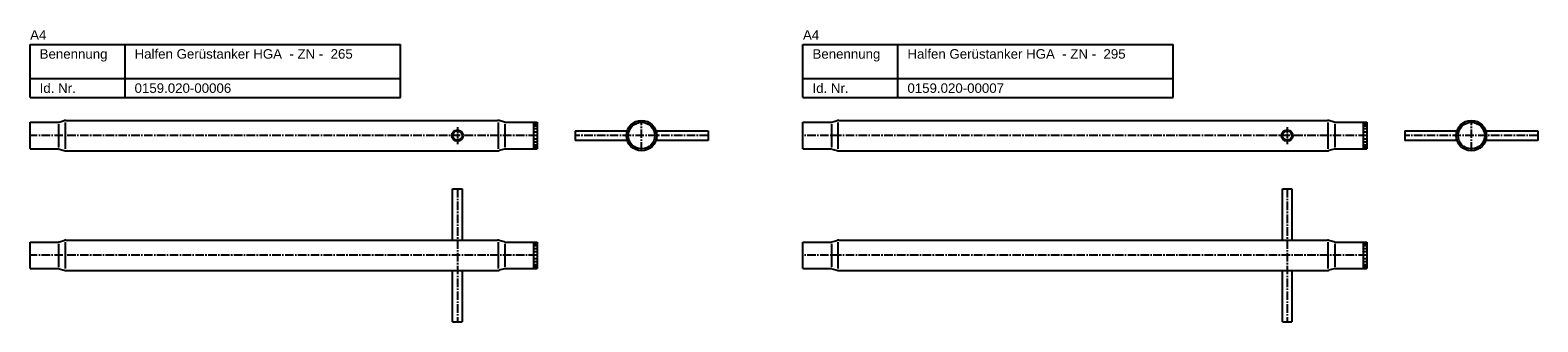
# Model space of a CAD drawing. Header units: millimetres. Extents: x -166 to 3147, y 65 to 219.
# Tile 3 of 4: x 1419 to 2213, y 65 to 219. Entities that reach past the tile are written whole.
import ezdxf

# ---------------------------------------------------------------- set-up
doc = ezdxf.new("R2010")
doc.units = ezdxf.units.MM
doc.linetypes.add('MITTE2', pattern=[1.125, 0.75, -0.125, 0.125, -0.125])
doc.layers.add('HALFEN', color=2, linetype='Continuous')
doc.styles.add('ARIAL50', font='ARIAL.TTF', dxfattribs={"height": 5})

msp = doc.modelspace()

# ---------------------------------------------------------------- linework, layer by layer
at = {"layer": 'HALFEN'}
for p, q in [((1419.26, 211.4), (1614.26, 211.4)), ((1419.26, 183.4), (1419.26, 211.4)), ((1469.26, 183.4), (1469.26, 211.4)), ((1614.26, 183.4), (1614.26, 211.4)), ((1826.26, 211.4), (2021.26, 211.4)), ((1826.26, 183.4), (1826.26, 211.4)), ((1876.26, 183.4), (1876.26, 211.4)), ((2021.26, 183.4), (2021.26, 211.4)), ((1419.26, 193.4), (1614.26, 193.4)), ((1826.26, 193.4), (2021.26, 193.4)), ((1419.26, 183.4), (1614.26, 183.4)), ((1826.26, 183.4), (2021.26, 183.4)), ((1419.26, 170.4), (1434.04, 170.4)), ((1419.26, 156.4), (1419.26, 170.4)), ((1434.47, 170.46), (1437.25, 171.28)), ((1438.09, 171.4), (1665.42, 171.4)), ((1669.05, 170.46), (1666.27, 171.28)), ((1669.47, 170.4), (1686.26, 170.4)), ((1684.26, 170.4), (1684.26, 156.4)), ((1686.26, 170.4), (1686.26, 156.4)), ((1826.26, 170.4), (1841.04, 170.4)), ((1826.26, 156.4), (1826.26, 170.4)), ((1841.47, 170.46), (1844.25, 171.28)), ((1845.09, 171.4), (2102.42, 171.4)), ((2106.05, 170.46), (2103.27, 171.28)), ((2106.47, 170.4), (2123.26, 170.4)), ((2121.26, 170.4), (2121.26, 156.4)), ((2123.26, 170.4), (2123.26, 156.4)), ((1706.26, 165.9), (1733.26, 165.9)), ((1706.26, 165.9), (1706.26, 160.9)), ((1733.26, 160.9), (1706.26, 160.9)), ((1749.26, 165.9), (1776.26, 165.9)), ((1776.26, 160.9), (1749.26, 160.9)), ((1776.26, 165.9), (1776.26, 160.9)), ((2143.26, 165.9), (2170.26, 165.9)), ((2143.26, 165.9), (2143.26, 160.9)), ((2170.26, 160.9), (2143.26, 160.9)), ((2186.26, 165.9), (2213.26, 165.9)), ((2213.26, 160.9), (2186.26, 160.9)), ((2213.26, 165.9), (2213.26, 160.9)), ((1419.26, 156.4), (1434.04, 156.4)), ((1434.47, 156.34), (1437.25, 155.52)), ((1438.09, 155.4), (1665.42, 155.4)), ((1669.05, 156.34), (1666.27, 155.52)), ((1669.47, 156.4), (1686.26, 156.4)), ((1826.26, 156.4), (1841.04, 156.4)), ((1841.47, 156.34), (1844.25, 155.52)), ((1845.09, 155.4), (2102.42, 155.4)), ((2106.05, 156.34), (2103.27, 155.52)), ((2106.47, 156.4), (2123.26, 156.4)), ((1641.76, 135.4), (1646.76, 135.4)), ((1641.76, 108.4), (1641.76, 135.4)), ((1646.76, 135.4), (1646.76, 108.4)), ((2078.76, 135.4), (2083.76, 135.4)), ((2078.76, 108.4), (2078.76, 135.4)), ((2083.76, 135.4), (2083.76, 108.4)), ((1419.26, 107.4), (1434.04, 107.4)), ((1419.26, 93.4), (1419.26, 107.4)), ((1434.47, 107.46), (1437.25, 108.28)), ((1438.09, 108.4), (1665.42, 108.4)), ((1669.05, 107.46), (1666.27, 108.28)), ((1669.47, 107.4), (1686.26, 107.4)), ((1684.26, 107.4), (1684.26, 93.4)), ((1686.26, 107.4), (1686.26, 93.4)), ((1826.26, 107.4), (1841.04, 107.4)), ((1826.26, 93.4), (1826.26, 107.4)), ((1841.47, 107.46), (1844.25, 108.28)), ((1845.09, 108.4), (2102.42, 108.4)), ((2106.05, 107.46), (2103.27, 108.28)), ((2106.47, 107.4), (2123.26, 107.4)), ((2121.26, 107.4), (2121.26, 93.4)), ((2123.26, 107.4), (2123.26, 93.4)), ((1419.26, 93.4), (1434.04, 93.4)), ((1434.47, 93.34), (1437.25, 92.52)), ((1438.09, 92.4), (1665.42, 92.4)), ((1641.76, 65.4), (1641.76, 92.4)), ((1646.76, 92.4), (1646.76, 65.4)), ((1669.05, 93.34), (1666.27, 92.52)), ((1669.47, 93.4), (1686.26, 93.4)), ((1826.26, 93.4), (1841.04, 93.4)), ((1841.47, 93.34), (1844.25, 92.52)), ((1845.09, 92.4), (2102.42, 92.4)), ((2078.76, 65.4), (2078.76, 92.4)), ((2083.76, 92.4), (2083.76, 65.4)), ((2106.05, 93.34), (2103.27, 92.52)), ((2106.47, 93.4), (2123.26, 93.4)), ((1641.76, 65.4), (1646.76, 65.4)), ((2078.76, 65.4), (2083.76, 65.4))]:
    msp.add_line(p, q, dxfattribs=at)
at = {"layer": 'HALFEN', "color": 1}
for p, q in [((1434.26, 169.41), (1434.26, 157.39)), ((1437.66, 170.35), (1437.66, 156.44)), ((1665.85, 156.44), (1665.85, 170.35)), ((1669.26, 169.41), (1669.26, 157.39)), ((1685.96, 170.16), (1684.56, 170.16)), ((1685.96, 169.46), (1684.56, 169.46)), ((1685.96, 168.35), (1684.56, 168.35)), ((1685.96, 166.9), (1684.56, 166.9)), ((1841.26, 169.41), (1841.26, 157.39)), ((1844.66, 170.35), (1844.66, 156.44)), ((2102.85, 156.44), (2102.85, 170.35)), ((2106.26, 169.41), (2106.26, 157.39)), ((2122.96, 170.16), (2121.56, 170.16)), ((2122.96, 169.46), (2121.56, 169.46)), ((2122.96, 168.35), (2121.56, 168.35)), ((2122.96, 166.9), (2121.56, 166.9)), ((1685.96, 165.21), (1684.56, 165.21)), ((1685.96, 161.59), (1684.56, 161.59)), ((1685.96, 159.9), (1684.56, 159.9)), ((2122.96, 165.21), (2121.56, 165.21)), ((2122.96, 161.59), (2121.56, 161.59)), ((2122.96, 159.9), (2121.56, 159.9)), ((1685.96, 158.45), (1684.56, 158.45)), ((1685.96, 157.34), (1684.56, 157.34)), ((1685.96, 156.64), (1684.56, 156.64)), ((2122.96, 158.45), (2121.56, 158.45)), ((2122.96, 157.34), (2121.56, 157.34)), ((2122.96, 156.64), (2121.56, 156.64)), ((1434.26, 106.41), (1434.26, 94.39)), ((1437.66, 107.35), (1437.66, 93.44)), ((1665.85, 93.44), (1665.85, 107.35)), ((1669.26, 106.41), (1669.26, 94.39)), ((1685.96, 107.16), (1684.56, 107.16)), ((1685.96, 106.46), (1684.56, 106.46)), ((1685.96, 105.35), (1684.56, 105.35)), ((1685.96, 103.9), (1684.56, 103.9)), ((1841.26, 106.41), (1841.26, 94.39)), ((1844.66, 107.35), (1844.66, 93.44)), ((2102.85, 93.44), (2102.85, 107.35)), ((2106.26, 106.41), (2106.26, 94.39)), ((2122.96, 107.16), (2121.56, 107.16)), ((2122.96, 106.46), (2121.56, 106.46)), ((2122.96, 105.35), (2121.56, 105.35)), ((2122.96, 103.9), (2121.56, 103.9)), ((1685.96, 102.21), (1684.56, 102.21)), ((1685.96, 98.59), (1684.56, 98.59)), ((1685.96, 96.9), (1684.56, 96.9)), ((1685.96, 95.45), (1684.56, 95.45)), ((2122.96, 102.21), (2121.56, 102.21)), ((2122.96, 98.59), (2121.56, 98.59)), ((2122.96, 96.9), (2121.56, 96.9)), ((2122.96, 95.45), (2121.56, 95.45)), ((1685.96, 94.34), (1684.56, 94.34)), ((1685.96, 93.64), (1684.56, 93.64)), ((2122.96, 94.34), (2121.56, 94.34)), ((2122.96, 93.64), (2121.56, 93.64))]:
    msp.add_line(p, q, dxfattribs=at)
at = {"layer": 'HALFEN', "color": 1, "linetype": 'MITTE2', "ltscale": 3}
for p, q in [((1644.26, 167.9), (1644.26, 158.9)), ((2081.26, 167.9), (2081.26, 158.9))]:
    msp.add_line(p, q, dxfattribs=at)
at = {"layer": 'HALFEN', "color": 1, "linetype": 'MITTE2', "ltscale": 6}
for p, q in [((1741.26, 155.4), (1741.26, 171.4)), ((2178.26, 155.4), (2178.26, 171.4)), ((1686.26, 163.4), (1419.26, 163.4)), ((1776.26, 163.4), (1706.26, 163.4)), ((2123.26, 163.4), (1826.26, 163.4)), ((2213.26, 163.4), (2143.26, 163.4)), ((1644.26, 135.4), (1644.26, 65.4)), ((2081.26, 135.4), (2081.26, 65.4)), ((1686.26, 100.4), (1419.26, 100.4)), ((2123.26, 100.4), (1826.26, 100.4))]:
    msp.add_line(p, q, dxfattribs=at)
at = {"layer": 'HALFEN'}
for centre, radius in [((1741.26, 163.4), 8), ((1741.26, 163.4), 7), ((2178.26, 163.4), 8), ((2178.26, 163.4), 7), ((1644.26, 163.4), 3), ((1644.26, 163.4), 2.5), ((2081.26, 163.4), 3), ((2081.26, 163.4), 2.5)]:
    msp.add_circle(centre, radius, dxfattribs=at)
for centre, radius, start, end in [((1434.04, 171.9), 1.5, 270, 286.38077), ((1438.09, 168.4), 3, 90, 106.38077), ((1665.42, 168.4), 3, 73.61923, 90), ((1669.47, 171.9), 1.5, 253.61923, 270), ((1841.04, 171.9), 1.5, 270, 286.38077), ((1845.09, 168.4), 3, 90, 106.38077), ((2102.42, 168.4), 3, 73.61923, 90), ((2106.47, 171.9), 1.5, 253.61923, 270), ((1434.04, 154.9), 1.5, 73.61923, 90), ((1438.09, 158.4), 3, 253.61923, 270), ((1665.42, 158.4), 3, 270, 286.38077), ((1669.47, 154.9), 1.5, 90, 106.38077), ((1841.04, 154.9), 1.5, 73.61923, 90), ((1845.09, 158.4), 3, 253.61923, 270), ((2102.42, 158.4), 3, 270, 286.38077), ((2106.47, 154.9), 1.5, 90, 106.38077), ((1434.04, 108.9), 1.5, 270, 286.38077), ((1438.09, 105.4), 3, 90, 106.38077), ((1665.42, 105.4), 3, 73.61923, 90), ((1669.47, 108.9), 1.5, 253.61923, 270), ((1841.04, 108.9), 1.5, 270, 286.38077), ((1845.09, 105.4), 3, 90, 106.38077), ((2102.42, 105.4), 3, 73.61923, 90), ((2106.47, 108.9), 1.5, 253.61923, 270), ((1434.04, 91.9), 1.5, 73.61923, 90), ((1438.09, 95.4), 3, 253.61923, 270), ((1665.42, 95.4), 3, 270, 286.38077), ((1669.47, 91.9), 1.5, 90, 106.38077), ((1841.04, 91.9), 1.5, 73.61923, 90), ((1845.09, 95.4), 3, 253.61923, 270), ((2102.42, 95.4), 3, 270, 286.38077), ((2106.47, 91.9), 1.5, 90, 106.38077)]:
    msp.add_arc(centre, radius, start, end, dxfattribs=at)

# ---------------------------------------------------------------- texts
at = {"layer": 'HALFEN', "style": 'ARIAL50'}
for s, p in [('A4', (1419.26, 213.9)), ('A4', (1826.26, 213.9)), ('Benennung', (1424.26, 203.9)), ('Halfen Gerüstanker HGA  - ZN -  265', (1474.26, 203.9)), ('Benennung', (1831.26, 203.9)), ('Halfen Gerüstanker HGA  - ZN -  295', (1881.26, 203.9)), ('Id. Nr.', (1424.26, 185.9)), ('0159.020-00006', (1474.26, 185.9)), ('Id. Nr.', (1831.26, 185.9)), ('0159.020-00007', (1881.26, 185.9))]:
    msp.add_text(s, height=5, dxfattribs=at).set_placement(p)

doc.saveas('drawing.dxf')
